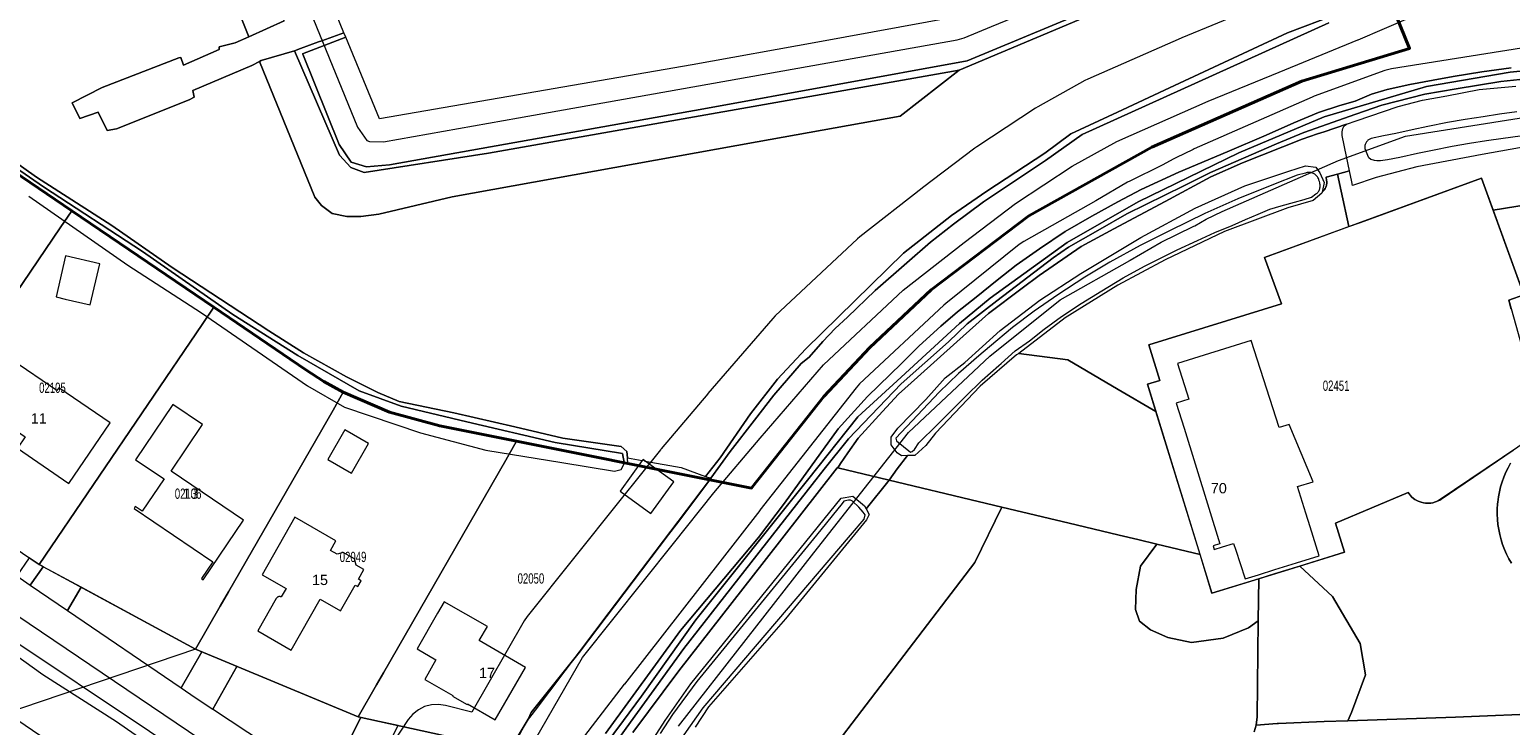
# Model space of a CAD drawing. Header units: metres. Extents: x 172328 to 173045, y 561852 to 562403.
# Tile 8 of 18: x 172608 to 172824, y 561972 to 562074. Entities that reach past the tile are written whole.
import ezdxf
from ezdxf.enums import TextEntityAlignment as Align

# ---------------------------------------------------------------- set-up
doc = ezdxf.new("R2010")
doc.units = ezdxf.units.M
doc.header["$MEASUREMENT"] = 0
for name, color, linetype, lineweight in [('# exploitatiegebied', 7, 'SV_PLGR', 40), ('BGT_BTD_grasland_agrarisch', 7, 'Continuous', 0), ('BGT_BTD_groenvoorziening', 7, 'Continuous', 0), ('BGT_FTG_functioneelgebied', 7, 'Continuous', 0), ('BGT_NAR_huisnummers', 7, 'Continuous', 0), ('BGT_OTD_openverharding', 7, 'Continuous', 0), ('BGT_OWT_oever_slootkant', 7, 'Continuous', 0), ('BGT_PND_pand', 7, 'Continuous', 0), ('BGT_SHD_walbescherming', 7, 'Continuous', 0), ('BGT_WGD_inrit', 7, 'Continuous', 0), ('BGT_WGD_rijbaan', 7, 'Continuous', 0), ('BGT_WGD_voetpad', 7, 'Continuous', 0), ('BGT_WTD_waterloop', 7, 'Continuous', 0), ('Lki_G01_perceelgrens', 7, 'Continuous', 0), ('Lki_Z01_perceelnummer', 7, 'Continuous', 0)]:
    doc.layers.add(name, color=color, linetype=linetype, lineweight=lineweight)
doc.styles.add('Style-arial', font='arial.shx')
doc.linetypes.add('SV_PLGR', pattern='A,5.6,[1,dgnlstyle-roplanv8_2003-2008.shx,S=0.017778,R=0,X=0,Y=0],5.6', length=11.2)

msp = doc.modelspace()

# ---------------------------------------------------------------- linework, layer by layer
at = {"layer": '# exploitatiegebied', "flags": 128}
msp.add_lwpolyline([(172798, 562099.32), (172737.37, 562248.28), (172737.63, 562248.41), (172736.6, 562250.67), (172721.55, 562242.6), (172648.88, 562204.2), (172642.74, 562201.29), (172632.09, 562195.96), (172621.96, 562190.89), (172609.8, 562184.81), (172571.4, 562161.76), (172534.45, 562137.59), (172537.46, 562135.41), (172548.86, 562112.79), (172549.14, 562112.21), (172552.2, 562105.97), (172556.64, 562097.84), (172561.7, 562090.29), (172561.74, 562090.22), (172568.82, 562081.61), (172576.82, 562073.8), (172576.92, 562073.71), (172581.67, 562069.81), (172586.81, 562066.08), (172593.86, 562061.29), (172614.54, 562047.24), (172635.22, 562033.2), (172648.65, 562024.07), (172651.29, 562022.39), (172654.11, 562020.83), (172660.85, 562017.92), (172668.16, 562015.92), (172679.38, 562013.69), (172707.23, 562008.14), (172707.31, 562008.13), (172707.53, 562008.08), (172713.63, 562006.87), (172713.72, 562006.98), (172724.18, 562020.19), (172730.86, 562027.37), (172739.83, 562035.77), (172754.05, 562046.54), (172771.98, 562056.55), (172793.84, 562066.13), (172809.56, 562070.92), (172799.04, 562096.77), (172798, 562099.32)], close=True, dxfattribs=at)
at = {"layer": 'BGT_BTD_grasland_agrarisch', "color": 7, "linetype": 'Continuous', "lineweight": 0, "flags": 128}
for points in [[(172784.91, 562085.05), (172743.9, 562067.74), (172735.31, 562061.05), (172714.44, 562057.3), (172669.99, 562049.3), (172659.3, 562046.75), (172656.67, 562046.41), (172654.61, 562046.41), (172652.5, 562046.88), (172650.95, 562048.01), (172649.97, 562049.25), (172641.88, 562069.02), (172640.78, 562068.41), (172632.16, 562064.79), (172632.35, 562063.81), (172631.66, 562063.44), (172621.03, 562059.21), (172619.67, 562058.94), (172618.39, 562061.61), (172615.72, 562060.72), (172614.57, 562063.01), (172618.96, 562065.24), (172630.13, 562069.53), (172630.41, 562069.61), (172630.81, 562068.5), (172636.03, 562070.75), (172636.03, 562071.14), (172638.37, 562071.73), (172640.36, 562072.62), (172612.71, 562142)], [(172600.92, 562058.11), (172609.37, 562052.16), (172620.37, 562045.14), (172629.16, 562039.02), (172643.25, 562029.76), (172648.31, 562026.56), (172654.57, 562023.09), (172659.14, 562020.8), (172662.27, 562019.48), (172670.2, 562017.85), (172679.1, 562015.77), (172686.1, 562014.13), (172694.62, 562012.91), (172695.45, 562012.18), (172695.52, 562011.28), (172697.7, 562010.88), (172697.81, 562011.03), (172698.11, 562010.8), (172703.36, 562009.85), (172706.91, 562008.56), (172709.04, 562011.27), (172713.48, 562017.69), (172717.39, 562022.71), (172721.52, 562027.14), (172735.79, 562041.09), (172742.76, 562046.58), (172747.93, 562050.13), (172756.38, 562055.66), (172760.19, 562058.48), (172766.98, 562061.64), (172774.56, 562065.17), (172791.76, 562073.19), (172798.68, 562075.79)]]:
    msp.add_lwpolyline(points, dxfattribs=at)
at = {"layer": 'BGT_BTD_groenvoorziening', "color": 7, "linetype": 'Continuous', "lineweight": 0, "flags": 128}
for points in [[(172640.36, 562072.62), (172645.49, 562074.93), (172621.45, 562133.7), (172618.1, 562142.93), (172629.78, 562171.95), (172632.73, 562176.1), (172636.01, 562174.68), (172638.42, 562173.54), (172639.98, 562176.7), (172632.09, 562195.96), (172621.96, 562190.89), (172624.22, 562189.15), (172627.56, 562185.29), (172629.12, 562180.68), (172612.71, 562142), (172640.36, 562072.62)], [(172743.9, 562067.74), (172675.28, 562055.65), (172657.15, 562052.83), (172655.2, 562053.55), (172653.54, 562055.37), (172646.99, 562070.56), (172642.16, 562069.18), (172641.88, 562069.02), (172649.97, 562049.25), (172650.95, 562048.01), (172652.5, 562046.88), (172654.61, 562046.41), (172656.67, 562046.41), (172659.3, 562046.75), (172669.99, 562049.3), (172714.44, 562057.3), (172735.31, 562061.05), (172743.9, 562067.74)], [(172733.7, 562008.02), (172734.86, 562009.67), (172736.37, 562011.59), (172735.47, 562011.55), (172734.87, 562012.02), (172734, 562013.15), (172733.99, 562014.28), (172734.97, 562015.57), (172739.03, 562019.77), (172741.86, 562022.92), (172744.7, 562025.17), (172749.86, 562029.81), (172755.66, 562034.26), (172761.62, 562038.11), (172770.36, 562043.36), (172778.31, 562047.64), (172785.53, 562050.88), (172791.95, 562053.03), (172794.36, 562053.83), (172795.86, 562053.64), (172796.47, 562052.8), (172797.12, 562051.37), (172796.79, 562049.98), (172796.92, 562050.09), (172797.01, 562050.18), (172797.1, 562050.28), (172797.17, 562050.38), (172797.24, 562050.49), (172797.31, 562050.61), (172797.36, 562050.72), (172797.4, 562050.85), (172797.44, 562050.97), (172797.46, 562051.1), (172797.48, 562051.23), (172797.49, 562051.36), (172797.48, 562051.55), (172797.46, 562051.68), (172797.38, 562052.14), (172799.06, 562052.59), (172800.8, 562053.06), (172800.36, 562055.16), (172799.72, 562058.25), (172799.71, 562058.77), (172799.81, 562059.25), (172800.03, 562059.65), (172800.33, 562059.89), (172797.1, 562058.78), (172796.13, 562058.45), (172793.9, 562057.68), (172785.18, 562054.24), (172780.58, 562052.19), (172773.91, 562048.62), (172766.45, 562044.63), (172761.65, 562042.06), (172755.55, 562037.82), (172753.07, 562035.97), (172748.18, 562032.32), (172743.55, 562028.17), (172737.82, 562023.04), (172735.06, 562020.56), (172732.71, 562018.01), (172729.15, 562014.15), (172727.66, 562012.02), (172726.57, 562010.44), (172726.19, 562009.81), (172733.7, 562008.02)], [(172821.72, 562047.35), (172834.67, 562049.45), (172837.52, 562049.92), (172835.91, 562058.3), (172820.13, 562055.44), (172810.61, 562053.69), (172804.68, 562052.11), (172801.24, 562050.94), (172801.13, 562051.47), (172800.8, 562053.06), (172799.06, 562052.59), (172799.59, 562050.11), (172800.69, 562044.95), (172802.38, 562045.57), (172820.02, 562052.01), (172821.72, 562047.35)], [(172772.56, 562018), (172771.33, 562021.98), (172773.15, 562022.54), (172771.54, 562027.72), (172790.88, 562033.71), (172788.41, 562040.47), (172800.69, 562044.95), (172799.59, 562050.11), (172799.06, 562052.59), (172797.38, 562052.14), (172797.46, 562051.68), (172797.48, 562051.55), (172797.49, 562051.36), (172797.48, 562051.23), (172797.46, 562051.1), (172797.44, 562050.97), (172797.4, 562050.85), (172797.36, 562050.72), (172797.31, 562050.61), (172797.24, 562050.49), (172797.17, 562050.38), (172797.1, 562050.28), (172797.01, 562050.18), (172796.92, 562050.09), (172796.79, 562049.98), (172796.75, 562049.84), (172795.49, 562048.78), (172791.82, 562047.7), (172782.55, 562044.24), (172773.92, 562040.14), (172767.01, 562036.42), (172759.33, 562031.69), (172752.57, 562026.49), (172759.75, 562025.54), (172767.07, 562021.24), (172772.56, 562018)], [(172772.56, 562018), (172767.07, 562021.24), (172759.75, 562025.54), (172752.57, 562026.49), (172752.27, 562026.27), (172746.95, 562021.69), (172740.43, 562014.85), (172739.03, 562013.09), (172737.42, 562011.63), (172736.37, 562011.59), (172734.86, 562009.67), (172733.7, 562008.02), (172746.65, 562004.92), (172750.1, 562004.1), (172760.93, 562001.51), (172767.23, 562000), (172769.91, 561999.36), (172772.72, 561998.69), (172779, 561997.18), (172778.37, 561999.23), (172772.56, 562018)], [(172787.49, 561987.54), (172787.56, 561993.66), (172780.74, 561991.56), (172779, 561997.18), (172772.72, 561998.69), (172770.3, 561995.47), (172769.68, 561992.09), (172769.61, 561989.19), (172770.17, 561987.46), (172771.76, 561986.22), (172774.31, 561985.11), (172777.76, 561984.36), (172782.39, 561984.98), (172786.05, 561986.5), (172787.49, 561987.54)], [(172610.36, 561995.4), (172609.77, 561995.73), (172608.31, 561996.72), (172606.51, 561994.07), (172608.45, 561992.74), (172610.36, 561995.4)], [(172787.49, 561987.54), (172787.34, 561973.52), (172787.17, 561972.33), (172790.24, 561972.58), (172790.44, 561972.58), (172797.1, 561972.87), (172800.54, 561972.98), (172801.06, 561974.17), (172803.11, 561979.64), (172802.33, 561984.23), (172798.32, 561991.07), (172793.55, 561995.5), (172789.88, 561994.37), (172787.56, 561993.66), (172787.49, 561987.54)], [(172633.51, 561983), (172632.58, 561983.39), (172615.88, 561992.42), (172613.89, 561989.05), (172630.49, 561977.75), (172633.51, 561983)]]:
    msp.add_lwpolyline(points, close=True, dxfattribs=at)
for points in [[(172832.8, 562068.32), (172824.22, 562067.48), (172812.02, 562065.38), (172797.09, 562060.93), (172784.68, 562055.71), (172769.96, 562048.56), (172759.61, 562042.66), (172748.39, 562034.53), (172743.94, 562030.83), (172735.44, 562023.04), (172729.13, 562017.26), (172721.76, 562008.03), (172705.48, 561987.65), (172697.58, 561976.53), (172694.96, 561973.01), (172690.59, 561967.12)], [(172691.76, 561966.9), (172695.99, 561972.76), (172703.76, 561983.51), (172711.76, 561993.73), (172724.19, 562009.62), (172727.76, 562014.04), (172735.43, 562022.06), (172742.33, 562028.19), (172745.04, 562030.8), (172749.38, 562034.13), (172757.6, 562040.43), (172759.84, 562041.95), (172764.09, 562044.39), (172768.34, 562046.82), (172776.65, 562050.92), (172780.54, 562052.84), (172790.14, 562057.01), (172794.12, 562058.65), (172801.72, 562061.33), (172805.51, 562062.67), (172811.77, 562064.27), (172816.36, 562065.04), (172822.86, 562066.11), (172827.45, 562066.6)], [(172834.67, 562049.45), (172821.72, 562047.35), (172826.22, 562035.03), (172824, 562034.22), (172829.26, 562015.48)], [(172827.73, 562014.41), (172813.73, 562005.01), (172813.33, 562004.85), (172812.94, 562004.74), (172812.66, 562004.69), (172811.6, 562004.72), (172811.23, 562004.8), (172810.82, 562004.96), (172810.33, 562005.22), (172809.9, 562005.55), (172809.33, 562006.22), (172798.76, 562001.73), (172800.07, 561997.51), (172793.55, 561995.5), (172798.32, 561991.07), (172802.33, 561984.23), (172803.11, 561979.64), (172801.06, 561974.17), (172800.54, 561972.98), (172816.23, 561973.48), (172830.29, 561974.08)], [(172696.84, 561966.49), (172701.04, 561973.02), (172704.78, 561978.36), (172719.86, 561996.98), (172726.68, 562005.39), (172728.39, 562005.71), (172730.07, 562004.28), (172730.32, 562003.84), (172733.7, 562008.02), (172726.19, 562009.81), (172726.08, 562009.82), (172715.47, 561996.19), (172703.03, 561980.23), (172696.3, 561971.27)], [(172824.4, 561995.93), (172824.03, 561996.58), (172823.69, 561997.25), (172823.38, 561997.93), (172823.11, 561998.64), (172822.89, 561999.35), (172822.69, 562000.08), (172822.54, 562000.81), (172822.43, 562001.55), (172822.35, 562002.3), (172822.32, 562003.05), (172822.33, 562003.8), (172822.37, 562004.55), (172822.4, 562004.83), (172822.5, 562005.57), (172822.64, 562006.31), (172822.82, 562007.04), (172823.04, 562007.76), (172823.3, 562008.46), (172823.59, 562009.16), (172823.92, 562009.83), (172824.28, 562010.49)], [(172721.4, 561963.59), (172746.19, 561996.04), (172750.1, 562004.1), (172750.1, 562004.1), (172746.65, 562004.92), (172733.7, 562008.02), (172730.32, 562003.84), (172730.77, 562003.03), (172730.37, 562002.23), (172718.56, 561987.82), (172707.33, 561975.02), (172705.4, 561972.02)], [(172786.87, 561971.37), (172787.17, 561972.33), (172787.34, 561973.52), (172787.49, 561987.54), (172787.49, 561987.54), (172786.05, 561986.5), (172782.39, 561984.98), (172777.76, 561984.36), (172774.31, 561985.11), (172771.76, 561986.22), (172770.17, 561987.46), (172769.61, 561989.19), (172769.68, 561992.09), (172770.3, 561995.47), (172772.72, 561998.69), (172769.91, 561999.36), (172767.23, 562000), (172760.93, 562001.51), (172750.1, 562004.1), (172746.19, 561996.04), (172721.4, 561963.59)], [(172640.4, 561965.44), (172592.21, 561997.9)], [(172594.3, 561992.47), (172636.4, 561964.42)], [(172655.1, 561970.36), (172656.68, 561973.45), (172656.68, 561973.45), (172656.28, 561973.53), (172638.6, 561980.89), (172635.1, 561974.66), (172635.2, 561974.6), (172642.61, 561969.72)]]:
    msp.add_lwpolyline(points, dxfattribs=at)
at = {"layer": 'BGT_FTG_functioneelgebied', "color": 7, "linetype": 'Continuous', "lineweight": 0, "flags": 128}
for points in [[(172786.75, 562076.73), (172776.35, 562072.48), (172776.23, 562072.42), (172762.63, 562066.43), (172762.21, 562066.23), (172755.35, 562062.41), (172755.03, 562062.22), (172746.45, 562056.57), (172746.19, 562056.38), (172738.56, 562050.61), (172738.5, 562050.56), (172729.4, 562043.45), (172729.07, 562043.16), (172717.09, 562031.97), (172716.71, 562031.58), (172707.27, 562020.63), (172707.24, 562020.59), (172700.44, 562012.56), (172700.41, 562012.5), (172700.36, 562012.45), (172694.43, 562005.04), (172680.93, 561988.14), (172680.5, 561987.51), (172672.83, 561974.2), (172669, 561975.2), (172667.99, 561975.35), (172666.96, 561975.3), (172665.97, 561975.03), (172665.05, 561974.57), (172664.25, 561973.94), (172663.59, 561973.15), (172661.42, 561969.92)], [(172679.59, 561965.9), (172688.98, 561982.19), (172702.24, 561998.8), (172708.12, 562006.15), (172714.86, 562014.12), (172724.11, 562024.84), (172735.74, 562035.7), (172744.63, 562042.66), (172752.09, 562048.31), (172760.37, 562053.76), (172766.87, 562057.38), (172780.2, 562063.24), (172790.54, 562067.47), (172802, 562072.16), (172802.05, 562072.19), (172809.75, 562075.45)], [(172827.98, 562071.27), (172806.9, 562067.96), (172805.96, 562067.71), (172795.63, 562063.94), (172795.33, 562063.82), (172778.15, 562056.27), (172778.02, 562056.21), (172775.45, 562054.99), (172775.16, 562054.84), (172773.46, 562053.89), (172768.76, 562051.58), (172768.44, 562051.42), (172763.8, 562048.72), (172753.32, 562042.8), (172752.65, 562042.34), (172741.95, 562033.74), (172741.67, 562033.5), (172729.37, 562022.03), (172728.85, 562021.46), (172714.84, 562003.63), (172714.83, 562003.62), (172695.08, 561978.32), (172695.05, 561978.28), (172689.27, 561970.75)], [(172702.97, 561972.18), (172722.71, 561997.45), (172736.48, 562014.98), (172748.36, 562026.06), (172758.59, 562034.3), (172768.75, 562040.03), (172768.8, 562040.06), (172773.32, 562042.68), (172777.98, 562044.97), (172778.09, 562045.04), (172778.22, 562045.09), (172779.89, 562046.03), (172782.25, 562047.15), (172799.21, 562054.6), (172808.93, 562058.15), (172829.49, 562061.38)]]:
    msp.add_lwpolyline(points, dxfattribs=at)
at = {"layer": 'BGT_OTD_openverharding', "color": 7, "linetype": 'Continuous', "lineweight": 0, "flags": 128}
msp.add_lwpolyline([(172645.49, 562074.93), (172640.36, 562072.62), (172638.37, 562071.73), (172636.03, 562071.14), (172636.03, 562070.75), (172630.81, 562068.5), (172630.41, 562069.61), (172630.13, 562069.53), (172618.96, 562065.24), (172614.57, 562063.01), (172615.72, 562060.72), (172618.39, 562061.61), (172619.67, 562058.94), (172621.03, 562059.21), (172631.66, 562063.44), (172632.35, 562063.81), (172632.16, 562064.79), (172640.78, 562068.41), (172641.88, 562069.02), (172641.88, 562069.02), (172642.16, 562069.18), (172646.99, 562070.56), (172647.86, 562070.9), (172650.5, 562071.86), (172650.98, 562072.03), (172654.2, 562073.19), (172652.37, 562077.62)], dxfattribs=at)
at = {"layer": 'BGT_OWT_oever_slootkant', "color": 7, "linetype": 'Continuous', "lineweight": 0, "flags": 128}
for points in [[(172781.64, 562084.36), (172745.05, 562069.12), (172706.66, 562062.1), (172660.86, 562053.95), (172657.51, 562053.67), (172655.27, 562054.36), (172653.5, 562056.92), (172648.19, 562070.09), (172648.17, 562070.12), (172654.46, 562072.56), (172654.2, 562073.19), (172650.98, 562072.03), (172650.5, 562071.86), (172647.86, 562070.9), (172646.99, 562070.56), (172653.54, 562055.37), (172655.2, 562053.55), (172657.15, 562052.83), (172675.28, 562055.65), (172743.9, 562067.74), (172784.91, 562085.05)], [(172798.68, 562075.79), (172791.76, 562073.19), (172774.56, 562065.17), (172766.98, 562061.64), (172760.19, 562058.48), (172756.38, 562055.66), (172747.93, 562050.13), (172742.76, 562046.58), (172735.79, 562041.09), (172721.52, 562027.14), (172717.39, 562022.71), (172713.48, 562017.69), (172709.04, 562011.27), (172706.91, 562008.56), (172707.71, 562008.33), (172710.5, 562012.2), (172714.04, 562016.74), (172716.86, 562020.38), (172720.86, 562025), (172722.04, 562025.93), (172724.03, 562028.2), (172725.82, 562030.11), (172727.59, 562031.78), (172731.64, 562035.65), (172736.26, 562039.66), (172739.69, 562042.67), (172743.04, 562045.33), (172747.44, 562048.58), (172753.39, 562052.54), (172756.49, 562054.6), (172761.83, 562058.37), (172797.78, 562074.63)], [(172690.59, 561967.12), (172694.96, 561973.01), (172697.58, 561976.53), (172705.48, 561987.65), (172721.76, 562008.03), (172729.13, 562017.26), (172735.44, 562023.04), (172743.94, 562030.83), (172748.39, 562034.53), (172759.61, 562042.66), (172769.96, 562048.56), (172784.68, 562055.71), (172797.09, 562060.93), (172812.02, 562065.38), (172824.22, 562067.48), (172832.8, 562068.32)], [(172824.35, 562068.09), (172820.1, 562067.5), (172815.89, 562066.84), (172813.01, 562066.31), (172809.6, 562065.68), (172806.27, 562064.95), (172804, 562064.25), (172801.63, 562063.25), (172799.38, 562062.6), (172796.29, 562061.6), (172792.68, 562060.07), (172788.62, 562058.28), (172782.94, 562055.85), (172775.9, 562052.87), (172770.44, 562050.35), (172767.01, 562048.55), (172763.21, 562046.46), (172759.36, 562044.26), (172755.58, 562041.7), (172752.2, 562039.33), (172749.41, 562037.14), (172746.35, 562034.68), (172743.67, 562032.54), (172741.2, 562030.45), (172738.05, 562027.57), (172735.46, 562025), (172730.51, 562020.22), (172726.27, 562015.51), (172718.42, 562004.66), (172714.64, 561999.69), (172703.25, 561986.12), (172692.32, 561971.09)], [(172599.52, 562058.24), (172610.42, 562050.73), (172624.84, 562041.34), (172638.01, 562032.15), (172647.49, 562026.19), (172656.44, 562021.02), (172662.53, 562018.81), (172672.14, 562016.54), (172684.98, 562013.51), (172694.81, 562011.9), (172695.03, 562010.57), (172695.58, 562010.46), (172695.52, 562011.28), (172695.52, 562011.28), (172695.45, 562012.18), (172694.62, 562012.91), (172686.1, 562014.13), (172679.1, 562015.77), (172670.2, 562017.85), (172662.27, 562019.48), (172659.14, 562020.8), (172654.57, 562023.09), (172648.31, 562026.56), (172643.25, 562029.76), (172629.16, 562039.02), (172620.37, 562045.14), (172609.37, 562052.16), (172600.92, 562058.11)]]:
    msp.add_lwpolyline(points, dxfattribs=at)
at = {"layer": 'BGT_PND_pand', "color": 12, "linetype": 'Continuous', "lineweight": 0, "flags": 128}
for points in [[(172617.23, 562033.58), (172618.6, 562039.55), (172613.6, 562040.7), (172612.23, 562034.72), (172613.57, 562034.41), (172617.23, 562033.58)], [(172786.46, 562028.36), (172775.73, 562025), (172777.35, 562019.81), (172775.53, 562019.24), (172776.67, 562015.58), (172781.91, 561998.76), (172781.21, 561998.54), (172780.91, 561998.45), (172781.08, 561997.92), (172782.28, 561998.29), (172783.89, 561998.79), (172784.22, 561997.82), (172784.87, 561995.87), (172785.6, 561993.65), (172787.53, 561994.25), (172789.9, 561994.99), (172793.05, 561995.96), (172796.36, 561996.99), (172795.04, 562001.23), (172794.42, 562003.21), (172793.21, 562007.1), (172795.47, 562007.77), (172791.98, 562016.14), (172790.54, 562015.69), (172786.46, 562028.36)], [(172614.12, 562007.55), (172620.14, 562016.35), (172612.62, 562021.49), (172612.33, 562021.07), (172605.79, 562025.54), (172601.19, 562018.83), (172607.75, 562014.34), (172606.61, 562012.68), (172614.12, 562007.55)], [(172635.09, 561996.13), (172633.43, 561993.68), (172633.7, 561993.5), (172639.56, 562002.19), (172629, 562009.32), (172633.6, 562016.12), (172629.28, 562019.05), (172623.83, 562011), (172627.98, 562008.19), (172624.79, 562003.48), (172623.79, 562004.16), (172623.61, 562003.9), (172635.09, 561996.13)], [(172655.32, 562009.03), (172657.79, 562013.35), (172654.31, 562015.34), (172651.84, 562011.01), (172655.32, 562009.03)], [(172698.11, 562010.8), (172697.81, 562011.03), (172697.7, 562010.88), (172694.46, 562006.44), (172698.94, 562003.17), (172702.29, 562007.76), (172698.11, 562010.8)], [(172647.06, 562002.62), (172642.27, 561994.22), (172645.77, 561992.22), (172645.07, 561991), (172645.02, 561991.02), (172644.96, 561991.04), (172644.93, 561991.05), (172644.81, 561991.06), (172644.72, 561991.05), (172644.7, 561991.05), (172644.66, 561991.04), (172644.56, 561991), (172644.46, 561990.94), (172644.42, 561990.9), (172644.37, 561990.84), (172644.33, 561990.78), (172641.63, 561986.05), (172646.52, 561983.25), (172650.75, 561990.67), (172653.7, 561988.99), (172655.83, 561992.72), (172656.21, 561992.51), (172656.7, 561993.36), (172656.32, 561993.58), (172657.12, 561994.99), (172655.98, 561995.64), (172655.72, 561996.55), (172654.11, 561997.47), (172653.2, 561997.23), (172652.22, 561997.79), (172653.03, 561999.2), (172647.06, 562002.62)], [(172667.62, 561981.85), (172665.98, 561978.99), (172670.08, 561976.64), (172670.03, 561976.54), (172672.15, 561975.33), (172672.2, 561975.43), (172676.27, 561973.09), (172680.69, 561980.75), (172673.93, 561984.65), (172675.12, 561986.71), (172668.83, 561990.31), (172667.86, 561988.62), (172664.88, 561983.43), (172667.62, 561981.85)]]:
    msp.add_lwpolyline(points, close=True, dxfattribs=at)
at = {"layer": 'BGT_SHD_walbescherming', "color": 7, "linetype": 'Continuous', "lineweight": 0, "flags": 128}
msp.add_lwpolyline([(172671.5, 561939.34), (172663.74, 561940.66), (172668.11, 561964.51), (172675.9, 561963.08), (172676.54, 561964.61), (172677.98, 561968.07), (172678.3, 561968.6), (172678.35, 561968.69), (172681.07, 561973.2), (172681.51, 561974.18), (172688.48, 561982.92), (172701.52, 562000.08), (172703.01, 562002.03), (172707.53, 562008.08), (172707.71, 562008.33)], dxfattribs=at)
at = {"layer": 'BGT_WGD_inrit', "color": 7, "linetype": 'Continuous', "lineweight": 0, "flags": 128}
for points in [[(172615.88, 561992.42), (172610.36, 561995.4), (172608.45, 561992.74), (172613.89, 561989.05), (172615.88, 561992.42)], [(172638.6, 561980.89), (172633.51, 561983), (172630.49, 561977.75), (172632.52, 561976.37), (172635.1, 561974.66), (172638.6, 561980.89)], [(172662.09, 561972.26), (172656.68, 561973.45), (172655.1, 561970.36), (172655.29, 561970.3), (172655.52, 561970.23), (172655.94, 561970.09), (172656.35, 561969.94), (172657.31, 561969.52), (172658.24, 561969.02), (172659.13, 561968.46), (172659.37, 561968.26), (172659.6, 561968.05), (172659.83, 561967.84), (172662.09, 561972.26)]]:
    msp.add_lwpolyline(points, close=True, dxfattribs=at)
at = {"layer": 'BGT_WGD_rijbaan', "color": 7, "linetype": 'Continuous', "lineweight": 0, "flags": 128}
msp.add_lwpolyline([(172824.28, 562010.49), (172823.92, 562009.83), (172823.59, 562009.16), (172823.3, 562008.46), (172823.04, 562007.76), (172822.82, 562007.04), (172822.64, 562006.31), (172822.5, 562005.57), (172822.4, 562004.83), (172822.37, 562004.55), (172822.33, 562003.8), (172822.32, 562003.05), (172822.35, 562002.3), (172822.43, 562001.55), (172822.54, 562000.81), (172822.69, 562000.08), (172822.89, 561999.35), (172823.11, 561998.64), (172823.38, 561997.93), (172823.69, 561997.25), (172824.03, 561996.58), (172824.4, 561995.93)], dxfattribs=at)
at = {"layer": 'BGT_WGD_voetpad', "color": 7, "linetype": 'Continuous', "lineweight": 0, "flags": 128}
for points in [[(172827.45, 562066.6), (172822.86, 562066.11), (172816.36, 562065.04), (172811.77, 562064.27), (172805.51, 562062.67), (172801.72, 562061.33), (172794.12, 562058.65), (172790.14, 562057.01), (172780.54, 562052.84), (172776.65, 562050.92), (172768.34, 562046.82), (172764.09, 562044.39), (172759.84, 562041.95), (172757.6, 562040.43), (172749.38, 562034.13), (172745.04, 562030.8), (172742.33, 562028.19), (172735.43, 562022.06), (172727.76, 562014.04), (172724.19, 562009.62), (172711.76, 561993.73), (172703.76, 561983.51), (172695.99, 561972.76), (172691.76, 561966.9)], [(172696.3, 561971.27), (172703.03, 561980.23), (172715.47, 561996.19), (172726.08, 562009.82), (172726.19, 562009.81), (172726.57, 562010.44), (172727.66, 562012.02), (172729.15, 562014.15), (172732.71, 562018.01), (172735.06, 562020.56), (172737.82, 562023.04), (172743.55, 562028.17), (172748.18, 562032.32), (172753.07, 562035.97), (172755.55, 562037.82), (172761.65, 562042.06), (172766.45, 562044.63), (172773.91, 562048.62), (172780.58, 562052.19), (172785.18, 562054.24), (172793.9, 562057.68), (172796.13, 562058.45), (172797.1, 562058.78), (172800.33, 562059.89), (172801.78, 562060.38), (172807.87, 562062.47), (172811.43, 562063.38), (172814.97, 562064.03), (172819.71, 562064.91), (172825.04, 562065.41)], [(172830.29, 561974.08), (172816.23, 561973.48), (172800.54, 561972.98), (172797.1, 561972.87), (172790.44, 561972.58), (172790.24, 561972.58), (172787.17, 561972.33), (172786.87, 561971.37)]]:
    msp.add_lwpolyline(points, dxfattribs=at)
at = {"layer": 'BGT_WTD_waterloop', "color": 7, "linetype": 'Continuous', "lineweight": 0, "flags": 128}
for points in [[(172743.22, 562075.46), (172723.3, 562071.84), (172704.98, 562068.51), (172659.39, 562060.65), (172654.46, 562072.56), (172648.17, 562070.12), (172648.19, 562070.09), (172653.5, 562056.92), (172655.27, 562054.36), (172657.51, 562053.67), (172660.86, 562053.95), (172706.66, 562062.1), (172745.05, 562069.12), (172781.64, 562084.36)], [(172797.78, 562074.63), (172761.83, 562058.37), (172756.49, 562054.6), (172753.39, 562052.54), (172747.44, 562048.58), (172743.04, 562045.33), (172739.69, 562042.67), (172736.26, 562039.66), (172731.64, 562035.65), (172727.59, 562031.78), (172725.82, 562030.11), (172724.03, 562028.2), (172722.04, 562025.93), (172720.86, 562025), (172716.86, 562020.38), (172714.04, 562016.74), (172710.5, 562012.2), (172707.71, 562008.33), (172707.53, 562008.08), (172703.01, 562002.03), (172701.52, 562000.08), (172688.48, 561982.92), (172681.51, 561974.18), (172681.07, 561973.2), (172678.35, 561968.69)], [(172692.32, 561971.09), (172703.25, 561986.12), (172714.64, 561999.69), (172718.42, 562004.66), (172726.27, 562015.51), (172730.51, 562020.22), (172735.46, 562025), (172738.05, 562027.57), (172741.2, 562030.45), (172743.67, 562032.54), (172746.35, 562034.68), (172749.41, 562037.14), (172752.2, 562039.33), (172755.58, 562041.7), (172759.36, 562044.26), (172763.21, 562046.46), (172767.01, 562048.55), (172770.44, 562050.35), (172775.9, 562052.87), (172782.94, 562055.85), (172788.62, 562058.28), (172792.68, 562060.07), (172796.29, 562061.6), (172799.38, 562062.6), (172801.63, 562063.25), (172804, 562064.25), (172806.27, 562064.95), (172809.6, 562065.68), (172813.01, 562066.31), (172815.89, 562066.84), (172820.1, 562067.5), (172824.35, 562068.09)], [(172825.2, 562061.66), (172822.68, 562061.32), (172820.26, 562060.95), (172817.66, 562060.58), (172815.06, 562060.11), (172812.2, 562059.53), (172809.92, 562059.06), (172807.55, 562058.52), (172805.73, 562058.19), (172803.97, 562057.77), (172803.87, 562057.74), (172803.77, 562057.7), (172803.67, 562057.65), (172803.57, 562057.59), (172803.48, 562057.53), (172803.4, 562057.46), (172803.33, 562057.38), (172803.26, 562057.29), (172803.2, 562057.2), (172803.15, 562057.1), (172803.1, 562057), (172803.07, 562056.9), (172803.04, 562056.79), (172803.03, 562056.68), (172803.02, 562056.57), (172803.02, 562056.47), (172803.04, 562056.36), (172803.04, 562056.36), (172803.52, 562055.11), (172803.59, 562055.02), (172803.88, 562054.8), (172804.41, 562054.66), (172804.79, 562054.58), (172805.3, 562054.57), (172806.31, 562054.74), (172808.15, 562055.07), (172810.69, 562055.64), (172812.91, 562056.1), (172815.76, 562056.68), (172818.26, 562057.13), (172820.75, 562057.48), (172823.21, 562057.86), (172825.66, 562058.19)], [(172608.27, 562049.38), (172622.72, 562039.33), (172633.46, 562032.38), (172648.9, 562021.78), (172654.3, 562018.65), (172665.36, 562014.93), (172674.91, 562012.39), (172685.97, 562010.58), (172693.66, 562009.32), (172694.6, 562009.59), (172695.06, 562010.38), (172695.03, 562010.57), (172695.03, 562010.57), (172694.81, 562011.9), (172684.98, 562013.51), (172672.14, 562016.54), (172662.53, 562018.81), (172656.44, 562021.02), (172647.49, 562026.19), (172638.01, 562032.15), (172624.84, 562041.34), (172610.42, 562050.73), (172599.52, 562058.24)], [(172702.9, 561969.62), (172706.59, 561974.85), (172728.03, 562000), (172730.03, 562002.34), (172730.18, 562002.99), (172729.91, 562003.34), (172729.91, 562003.34), (172729.28, 562004.09), (172728.35, 562004.94), (172728.05, 562005.09), (172727.78, 562005.09), (172727.1, 562004.96), (172726.85, 562004.61), (172723.09, 562000), (172705.67, 561978.7), (172702.09, 561973.87), (172700.3, 561971.11)], [(172595.47, 561980.61), (172614.29, 561967.87), (172624.71, 561960.53), (172629.63, 561957.31), (172632.27, 561956.2), (172635.1, 561956.49), (172636.34, 561957.47), (172636.83, 561960.14), (172636.9, 561961.78), (172634.16, 561963.7), (172621.07, 561972.82), (172610.29, 561979.66), (172593.97, 561991.36)]]:
    msp.add_lwpolyline(points, dxfattribs=at)
msp.add_lwpolyline([(172736.78, 562012.11), (172737.03, 562012.19), (172737.36, 562012.51), (172738, 562013.47), (172740.67, 562016.07), (172744.74, 562020.16), (172747.25, 562022.57), (172749.67, 562024.72), (172750.03, 562025), (172752.07, 562026.88), (172754.12, 562028.31), (172756.3, 562030), (172758.79, 562031.87), (172761.67, 562033.78), (172764.69, 562035.58), (172767.8, 562037.48), (172770.89, 562039.18), (172773.35, 562040.4), (172775.66, 562041.58), (172778.65, 562042.92), (172781.17, 562044.11), (172783.69, 562045.12), (172785.65, 562046), (172787.49, 562046.79), (172789.19, 562047.5), (172790.81, 562047.98), (172792.79, 562048.52), (172794.17, 562048.91), (172795.25, 562049.25), (172795.89, 562049.73), (172795.99, 562049.78), (172796.08, 562049.84), (172796.17, 562049.92), (172796.24, 562050.01), (172796.31, 562050.11), (172796.36, 562050.22), (172796.41, 562050.34), (172796.45, 562050.46), (172796.48, 562050.6), (172796.5, 562050.74), (172796.5, 562050.89), (172796.5, 562051.04), (172796.48, 562051.19), (172796.46, 562051.35), (172796.42, 562051.51), (172796.36, 562051.61), (172796.34, 562051.74), (172796.3, 562051.87), (172796.25, 562051.99), (172796.19, 562052.1), (172796.11, 562052.22), (172796.03, 562052.32), (172795.94, 562052.42), (172795.85, 562052.5), (172795.74, 562052.58), (172795.63, 562052.65), (172795.52, 562052.71), (172795.39, 562052.76), (172795.27, 562052.8), (172795.14, 562052.83), (172795.01, 562052.85), (172794.88, 562052.85), (172794.75, 562052.85), (172794.62, 562052.83), (172794.49, 562052.8), (172794.36, 562052.76), (172793.14, 562052.46), (172789.7, 562051.07), (172784.52, 562049), (172779.68, 562046.87), (172774.65, 562044.41), (172770.27, 562042.23), (172765.86, 562039.78), (172762.22, 562037.57), (172758.26, 562035.03), (172754.8, 562032.64), (172751.68, 562030.26), (172748.29, 562027.44), (172746.74, 562026.13), (172743.8, 562023.55), (172740.95, 562020.86), (172734.65, 562014.13), (172734.75, 562013.76), (172736.78, 562012.11)], close=True, dxfattribs=at)
at = {"layer": 'Lki_G01_perceelgrens', "color": 226, "linetype": 'Continuous', "lineweight": 0, "flags": 128}
for points in [[(172679.63, 562060.79), (172743.61, 562072.18), (172744.61, 562072.46), (172748.58, 562074.09), (172784.23, 562088.71), (172784.61, 562088.95), (172748.32, 562177.36), (172725.59, 562232.75), (172725.54, 562232.73), (172723.49, 562237.08), (172723.76, 562237.21), (172721.55, 562242.6), (172648.88, 562204.2), (172646.4, 562198.71), (172622.17, 562142.68), (172656.19, 562059.44), (172657.55, 562057.48), (172657.92, 562057.36), (172659.97, 562057.3), (172679.63, 562060.79)], [(172592.17, 562058.81), (172568.41, 562023.82), (172589.09, 562009.77), (172612.85, 562044.76), (172614.54, 562047.24), (172593.86, 562061.29), (172592.17, 562058.81)], [(172635.22, 562033.2), (172614.54, 562047.24), (172612.85, 562044.76), (172589.09, 562009.77), (172609.77, 561995.73), (172633.53, 562030.71), (172635.22, 562033.2)], [(172609.77, 561995.73), (172632.58, 561983.39), (172636.18, 561989.66), (172637.39, 561991.76), (172652.61, 562018.22), (172654.11, 562020.83), (172651.29, 562022.39), (172648.65, 562024.07), (172635.22, 562033.2), (172633.53, 562030.71), (172609.77, 561995.73)], [(172654.11, 562020.83), (172652.61, 562018.22), (172637.39, 561991.76), (172636.18, 561989.66), (172632.58, 561983.39), (172656.28, 561973.53), (172658.96, 561978.19), (172659.97, 561979.94), (172677.8, 562010.95), (172679.38, 562013.69), (172668.16, 562015.92), (172660.85, 562017.92), (172654.11, 562020.83)], [(172678.42, 561968.7), (172679.53, 561970.51), (172679.83, 561971.01), (172680.83, 561972.83), (172682.12, 561974.5), (172692.88, 561988.75), (172707.47, 562008), (172707.53, 562008.08), (172707.31, 562008.13), (172679.38, 562013.69), (172677.8, 562010.95), (172659.97, 561979.94), (172658.96, 561978.19), (172656.28, 561973.53), (172676.47, 561969.12), (172678.32, 561968.72), (172678.42, 561968.7)]]:
    msp.add_lwpolyline(points, close=True, dxfattribs=at)
for points in [[(172824.34, 562032.95), (172824, 562034.22), (172826.22, 562035.03), (172820.02, 562052.01), (172788.41, 562040.47), (172790.88, 562033.71), (172771.54, 562027.72), (172773.15, 562022.54), (172773.15, 562022.54), (172771.33, 562021.98), (172780.74, 561991.56), (172791.97, 561995.02), (172800.07, 561997.51), (172798.76, 562001.73), (172809.33, 562006.22), (172809.61, 562005.84), (172809.9, 562005.55), (172810.14, 562005.35), (172810.33, 562005.22), (172810.82, 562004.96), (172811.23, 562004.8), (172811.6, 562004.72), (172811.88, 562004.68), (172812.06, 562004.67), (172812.3, 562004.66), (172812.66, 562004.69), (172812.94, 562004.74), (172813.33, 562004.85), (172813.73, 562005.01), (172813.94, 562005.12), (172814.15, 562005.26), (172824.67, 562012.41)], [(172501.01, 561851.81), (172666.67, 561851.81), (172666.81, 561854.82), (172669.7, 561897.28), (172672.78, 561951.06), (172673.17, 561953.01), (172677.44, 561964.65), (172677.64, 561965.3), (172678.08, 561967.03), (172678.15, 561967.38), (172678.28, 561968.15), (172678.3, 561968.65), (172678.32, 561968.72), (172676.47, 561969.12), (172656.28, 561973.53), (172632.58, 561983.39), (172601.71, 561972.98)]]:
    msp.add_lwpolyline(points, dxfattribs=at)

# ---------------------------------------------------------------- texts
at = {"layer": 'BGT_NAR_huisnummers', "color": 7, "linetype": 'Continuous', "lineweight": 0, "style": 'Style-arial'}
for s, rotation, p in [('11', 0, (172609.72, 562017.01)), ('13', 0, (172631.82, 562006.05)), ('70', 360, (172781.74, 562006.85)), ('15', 0, (172650.71, 561993.49)), ('17', 0, (172675.06, 561979.94))]:
    msp.add_text(s, height=1.5, rotation=rotation, dxfattribs=at).set_placement(p, align=Align.MIDDLE_CENTER)
at = {"layer": 'Lki_Z01_perceelnummer', "color": 226, "linetype": 'Continuous', "lineweight": 0, "style": 'Style-arial', "width": 0.666667}
for s, rotation, p in [('02105', 0, (172611.71, 562021.48)), ('02451', 360, (172798.84, 562021.78)), ('02106', 360, (172631.49, 562006.05)), ('02049', 0, (172655.53, 561996.84)), ('02050', 0, (172681.46, 561993.7))]:
    msp.add_text(s, height=1.5, rotation=rotation, dxfattribs=at).set_placement(p, align=Align.MIDDLE_CENTER)

doc.saveas('drawing.dxf')
